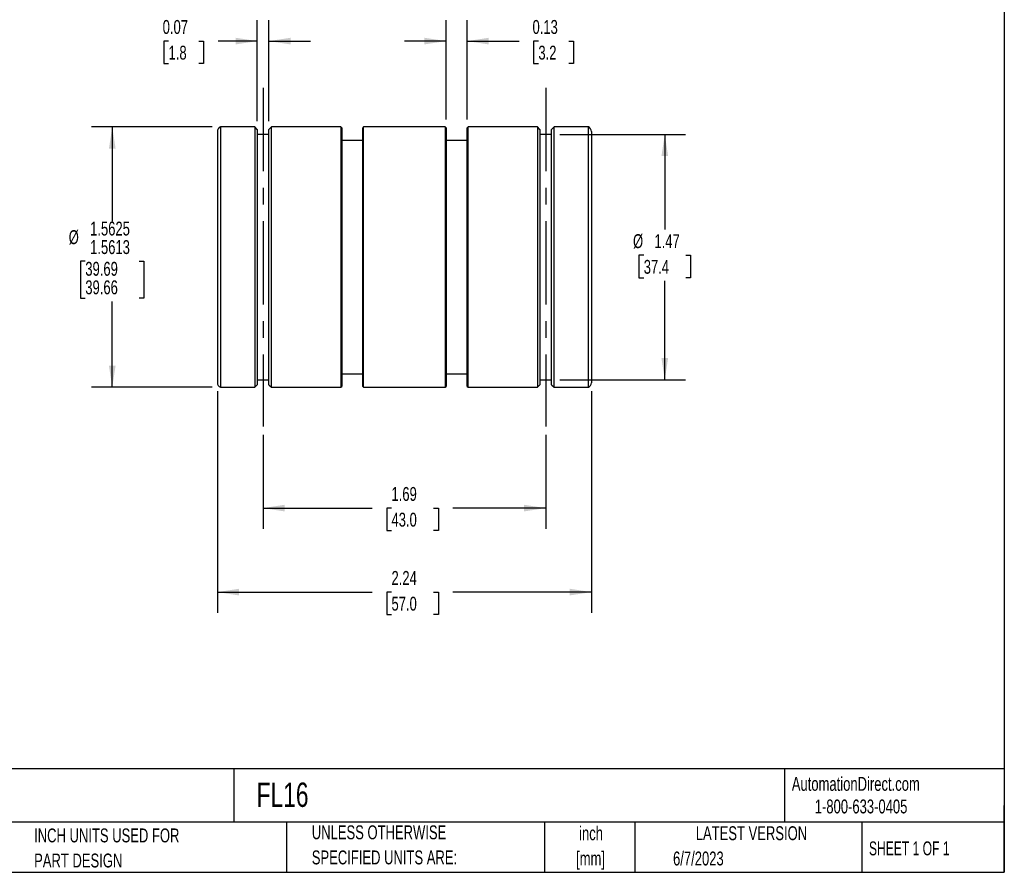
# Model space of a CAD drawing. Header units: inches. Extents: x 0.2 to 10.8, y 0.2 to 8.2.
# Tile 2 of 3: x 4.8 to 10.8, y 0.2 to 5.4. Entities that reach past the tile are written whole.
import ezdxf

# ---------------------------------------------------------------- set-up
doc = ezdxf.new("R2010")
doc.units = ezdxf.units.IN
doc.header["$MEASUREMENT"] = 0
doc.linetypes.add('CENTERX2', pattern=[0.8, 0.5, -0.1, 0.1, -0.1])
doc.layers.add('CENTER', color=40, linetype='CENTERX2')
doc.layers.add('DIMENSIONS', color=140, linetype='Continuous', lineweight=25)
doc.layers.add('TEXT', color=140, linetype='Continuous', lineweight=25)
doc.styles.add('SLDTEXTSTYLE0', font='TXT', dxfattribs={"width": 0.7})
doc.styles.add('SLDTEXTSTYLE1', font='TXT', dxfattribs={"width": 0.65})
doc.dimstyles.new('SLDDIMSTYLE1', dxfattribs={"dimtxt": 0.084961, "dimasz": 0.13, "dimexe": 0, "dimexo": 0.0625, "dimgap": 0.02124, "dimtad": 0, "dimtih": 1, "dimtoh": 1, "dimrnd": 1e-09, "dimdsep": 46, "dimtxsty": 'SLDTEXTSTYLE0', "dimsah": 1, "dimcen": 0.09, "dimadec": 0, "dimazin": 2, "dimtfac": 1, "dimtmove": 0, "dimatfit": 0, "dimfxl": 0, "dimfrac": 2, "dimtolj": 1, "dimtzin": 12, "dimarcsym": 0})
doc.dimstyles.new('SLDDIMSTYLE2', dxfattribs={"dimtxt": 0.084961, "dimasz": 0.13, "dimexe": 0, "dimexo": 0.0625, "dimgap": 0.02124, "dimtad": 0, "dimtih": 1, "dimtoh": 1, "dimrnd": 1e-09, "dimzin": 12, "dimdsep": 46, "dimtxsty": 'SLDTEXTSTYLE0', "dimsah": 1, "dimcen": 0.09, "dimadec": 0, "dimazin": 3, "dimtfac": 1, "dimtofl": 0, "dimtmove": 0, "dimatfit": 3, "dimfxl": 0, "dimfrac": 2, "dimtolj": 1, "dimtzin": 12, "dimarcsym": 0})
doc.dimstyles.new('SLDDIMSTYLE3', dxfattribs={"dimtxt": 0.084961, "dimasz": 0.13, "dimexe": 0, "dimexo": 0.0625, "dimgap": 0.02124, "dimtad": 0, "dimtih": 1, "dimtoh": 1, "dimdec": 4, "dimrnd": 1e-09, "dimzin": 12, "dimdsep": 46, "dimtxsty": 'SLDTEXTSTYLE0', "dimsah": 1, "dimcen": 0.09, "dimadec": 0, "dimazin": 3, "dimlim": 1, "dimtm": 0.0012, "dimtfac": 1, "dimtdec": 4, "dimtofl": 0, "dimtmove": 0, "dimatfit": 3, "dimfxl": 0, "dimfrac": 2, "dimtolj": 1, "dimtzin": 12, "dimarcsym": 0})

# ---------------------------------------------------------------- blocks, each defined once
blk = doc.blocks.new('SW_NOTE_0')
at = {"layer": 'TEXT', "color": 0, "char_height": 0.08333, "attachment_point": 2, "style": 'SLDTEXTSTYLE0'}
for s, insert in [('inch', (0.125, 0.1074)), ('[mm]', (0.1222, -0.0431))]:
    blk.add_mtext(s, dxfattribs=dict(at, insert=insert))
blk = doc.blocks.new('SW_NOTE_0_1')
at = {"layer": 'TEXT', "color": 0, "char_height": 0.083333, "attachment_point": 1, "style": 'SLDTEXTSTYLE0'}
for s, insert in [('UNLESS OTHERWISE', (0, 0.1074)), ('SPECIFIED UNITS ARE:', (0, -0.0431))]:
    blk.add_mtext(s, dxfattribs=dict(at, insert=insert))
blk = doc.blocks.new('SW_NOTE_0_5')
at = {"layer": 'TEXT', "color": 0, "char_height": 0.083333, "attachment_point": 1, "style": 'SLDTEXTSTYLE0'}
for s, insert in [('INCH UNITS USED FOR', (0, 0.1074)), ('PART DESIGN', (0, -0.0431))]:
    blk.add_mtext(s, dxfattribs=dict(at, insert=insert))
blk = doc.blocks.new('_D_1')
at = {"layer": 'DIMENSIONS'}
for p, q in [((6.2718, 4.7537), (6.2718, 5.3585)), ((6.3413, 4.7537), (6.3413, 5.3585)), ((5.7401, 5.2335), (5.7116, 5.2335)), ((5.7116, 5.2335), (5.7116, 5.0984)), ((5.9219, 5.2335), (5.9504, 5.2335)), ((5.9504, 5.2335), (5.9504, 5.0984)), ((6.2718, 5.2335), (6.037, 5.2335)), ((6.3413, 5.2335), (6.5913, 5.2335)), ((5.7116, 5.0984), (5.7401, 5.0984)), ((5.9504, 5.0984), (5.9219, 5.0984))]:
    blk.add_line(p, q, dxfattribs=at)
for points in [[(6.2718, 5.2335), (6.1418, 5.2535), (6.1418, 5.2135)], [(6.3413, 5.2335), (6.4713, 5.2135), (6.4713, 5.2535)]]:
    blk.add_solid(points, dxfattribs=at)
at = {"layer": 'DIMENSIONS', "char_height": 0.08333, "attachment_point": 1, "style": 'SLDTEXTSTYLE0'}
for s, insert in [('0.07', (5.7048, 5.3599)), ('1.8', (5.7401, 5.2059))]:
    blk.add_mtext(s, dxfattribs=dict(at, insert=insert))
blk = doc.blocks.new('_D_2')
at = {"layer": 'DIMENSIONS'}
for p, q in [((7.4038, 4.7637), (7.4038, 5.3585)), ((7.5298, 4.7637), (7.5298, 5.3585)), ((7.4038, 5.2335), (7.1538, 5.2335)), ((7.5298, 5.2335), (7.842, 5.2335)), ((7.9571, 5.2335), (7.9286, 5.2335)), ((7.9286, 5.2335), (7.9286, 5.0984)), ((8.1389, 5.2335), (8.1674, 5.2335)), ((8.1674, 5.2335), (8.1674, 5.0984)), ((7.9286, 5.0984), (7.9571, 5.0984)), ((8.1674, 5.0984), (8.1389, 5.0984))]:
    blk.add_line(p, q, dxfattribs=at)
for points in [[(7.4038, 5.2335), (7.2738, 5.2535), (7.2738, 5.2135)], [(7.5298, 5.2335), (7.6598, 5.2135), (7.6598, 5.2535)]]:
    blk.add_solid(points, dxfattribs=at)
at = {"layer": 'DIMENSIONS', "char_height": 0.08333, "attachment_point": 1, "style": 'SLDTEXTSTYLE0'}
for s, insert in [('0.13', (7.9218, 5.3599)), ('3.2', (7.9571, 5.2059))]:
    blk.add_mtext(s, dxfattribs=dict(at, insert=insert))
blk = doc.blocks.new('_D_3')
at = {"layer": 'DIMENSIONS'}
for p, q in [((6.3066, 2.8732), (6.3066, 2.3086)), ((8.0011, 2.8732), (8.0011, 2.3086)), ((6.3066, 2.4336), (6.9614, 2.4336)), ((7.0765, 2.4336), (7.048, 2.4336)), ((7.048, 2.4336), (7.048, 2.2986)), ((7.329, 2.4336), (7.3575, 2.4336)), ((7.3575, 2.4336), (7.3575, 2.2986)), ((8.0011, 2.4336), (7.4441, 2.4336)), ((7.048, 2.2986), (7.0765, 2.2986)), ((7.3575, 2.2986), (7.329, 2.2986))]:
    blk.add_line(p, q, dxfattribs=at)
for points in [[(6.3066, 2.4336), (6.4366, 2.4136), (6.4366, 2.4536)], [(8.0011, 2.4336), (7.8711, 2.4536), (7.8711, 2.4136)]]:
    blk.add_solid(points, dxfattribs=at)
at = {"layer": 'DIMENSIONS', "char_height": 0.08333, "attachment_point": 1, "style": 'SLDTEXTSTYLE0'}
for s, insert in [('1.69', (7.0765, 2.56)), ('43.0', (7.0765, 2.406))]:
    blk.add_mtext(s, dxfattribs=dict(at, insert=insert))
blk = doc.blocks.new('_D_4')
at = {"layer": 'DIMENSIONS'}
for p, q in [((6.0326, 3.1354), (6.0326, 1.805)), ((8.2751, 3.1354), (8.2751, 1.805)), ((6.0326, 1.93), (6.9614, 1.93)), ((7.0765, 1.93), (7.048, 1.93)), ((7.048, 1.93), (7.048, 1.795)), ((7.329, 1.93), (7.3575, 1.93)), ((7.3575, 1.93), (7.3575, 1.795)), ((8.2751, 1.93), (7.4441, 1.93)), ((7.048, 1.795), (7.0765, 1.795)), ((7.3575, 1.795), (7.329, 1.795))]:
    blk.add_line(p, q, dxfattribs=at)
for points in [[(6.0326, 1.93), (6.1626, 1.91), (6.1626, 1.95)], [(8.2751, 1.93), (8.1451, 1.95), (8.1451, 1.91)]]:
    blk.add_solid(points, dxfattribs=at)
at = {"layer": 'DIMENSIONS', "char_height": 0.08333, "attachment_point": 1, "style": 'SLDTEXTSTYLE0'}
for s, insert in [('2.24', (7.0765, 2.0565)), ('57.0', (7.0765, 1.9024))]:
    blk.add_mtext(s, dxfattribs=dict(at, insert=insert))
blk = doc.blocks.new('_D_5')
at = {"layer": 'DIMENSIONS'}
for p, q in [((8.0858, 4.674), (8.8397, 4.674)), ((8.7147, 4.674), (8.7147, 4.1034)), ((8.5885, 3.9494), (8.5599, 3.9494)), ((8.5599, 3.9494), (8.5599, 3.8143)), ((8.8409, 3.9494), (8.8695, 3.9494)), ((8.8695, 3.9494), (8.8695, 3.8143)), ((8.5599, 3.8143), (8.5885, 3.8143)), ((8.7147, 3.203), (8.7147, 3.7953)), ((8.8695, 3.8143), (8.8409, 3.8143)), ((8.0858, 3.203), (8.8397, 3.203))]:
    blk.add_line(p, q, dxfattribs=at)
for points in [[(8.7147, 4.674), (8.6947, 4.544), (8.7347, 4.544)], [(8.7147, 3.203), (8.7347, 3.333), (8.6947, 3.333)]]:
    blk.add_solid(points, dxfattribs=at)
at = {"layer": 'DIMENSIONS', "char_height": 0.08333, "attachment_point": 1, "style": 'SLDTEXTSTYLE0'}
for s, insert in [('%%c', (8.5243, 4.0758)), ('1.47', (8.6526, 4.0758)), ('37.4', (8.5885, 3.9218))]:
    blk.add_mtext(s, dxfattribs=dict(at, insert=insert))
blk = doc.blocks.new('_D_6')
at = {"layer": 'DIMENSIONS'}
for p, q in [((6.0012, 4.7192), (5.2777, 4.7192)), ((5.4027, 4.7192), (5.4027, 4.1549)), ((5.2411, 3.9137), (5.2126, 3.9137)), ((5.2126, 3.9137), (5.2126, 3.6914)), ((5.5642, 3.9137), (5.5928, 3.9137)), ((5.5928, 3.9137), (5.5928, 3.6914)), ((5.2126, 3.6914), (5.2411, 3.6914)), ((5.4027, 3.1577), (5.4027, 3.6724)), ((5.5928, 3.6914), (5.5642, 3.6914)), ((6.0012, 3.1577), (5.2777, 3.1577))]:
    blk.add_line(p, q, dxfattribs=at)
for points in [[(5.4027, 4.7192), (5.3827, 4.5892), (5.4227, 4.5892)], [(5.4027, 3.1577), (5.4227, 3.2877), (5.3827, 3.2877)]]:
    blk.add_solid(points, dxfattribs=at)
at = {"layer": 'DIMENSIONS', "char_height": 0.08333, "attachment_point": 1, "style": 'SLDTEXTSTYLE0'}
for s, insert in [('1.5625', (5.2699, 4.1512)), ('%%c', (5.1416, 4.0997)), ('1.5613', (5.2699, 4.0401)), ('39.69', (5.2411, 3.91)), ('39.66', (5.2411, 3.7989))]:
    blk.add_mtext(s, dxfattribs=dict(at, insert=insert))

msp = doc.modelspace()

# ---------------------------------------------------------------- linework, layer by layer
for p, q in [((6.0326, 4.69148), (6.0326, 3.18543)), ((6.25635, 4.71923), (6.0512, 4.71923)), ((6.0512, 4.71923), (6.0512, 3.15768)), ((6.27185, 4.70373), (6.25635, 4.71923)), ((6.25635, 4.71923), (6.25635, 3.93846)), ((6.27185, 4.70373), (6.27185, 3.93846)), ((6.34135, 4.67396), (6.27185, 4.67396)), ((6.35685, 4.71923), (6.34135, 4.70373)), ((6.34135, 3.17318), (6.34135, 4.70373)), ((6.77235, 4.71923), (6.35685, 4.71923)), ((6.35685, 3.15768), (6.35685, 4.71923)), ((6.77785, 4.71373), (6.77235, 4.71923)), ((6.77235, 4.71923), (6.77235, 3.93846)), ((6.77785, 4.71373), (6.77785, 3.93846)), ((6.90935, 4.71923), (6.90385, 4.71373)), ((6.90385, 3.16318), (6.90385, 4.71373)), ((7.39835, 4.71923), (6.90935, 4.71923)), ((6.90935, 3.15768), (6.90935, 4.71923)), ((7.40385, 4.71373), (7.39835, 4.71923)), ((7.39835, 4.71923), (7.39835, 3.93846)), ((7.40385, 4.71373), (7.40385, 3.93846)), ((7.53535, 4.71923), (7.52985, 4.71373)), ((7.52985, 3.16318), (7.52985, 4.71373)), ((7.95085, 4.71923), (7.53535, 4.71923)), ((7.53535, 3.15768), (7.53535, 4.71923)), ((7.96635, 4.70373), (7.95085, 4.71923)), ((7.95085, 4.71923), (7.95085, 3.93846)), ((7.96635, 4.70373), (7.96635, 3.93846)), ((8.03585, 4.67396), (7.96635, 4.67396)), ((8.05135, 4.71923), (8.03585, 4.70373)), ((8.03585, 3.17318), (8.03585, 4.70373)), ((8.2565, 4.71923), (8.05135, 4.71923)), ((8.05135, 3.15768), (8.05135, 4.71923)), ((8.2565, 3.15768), (8.2565, 4.71923)), ((8.2751, 4.69148), (8.2751, 3.18543)), ((6.90385, 4.63796), (6.77785, 4.63796)), ((7.52985, 4.63796), (7.40385, 4.63796)), ((6.25635, 3.93846), (6.25635, 3.15768)), ((6.27185, 3.93846), (6.27185, 3.17318)), ((6.77235, 3.93846), (6.77235, 3.15768)), ((6.77785, 3.93846), (6.77785, 3.16318)), ((7.39835, 3.93846), (7.39835, 3.15768)), ((7.40385, 3.93846), (7.40385, 3.16318)), ((7.95085, 3.93846), (7.95085, 3.15768)), ((7.96635, 3.93846), (7.96635, 3.17318)), ((6.27185, 3.20296), (6.34135, 3.20296)), ((6.77785, 3.23896), (6.90385, 3.23896)), ((7.40385, 3.23896), (7.52985, 3.23896)), ((7.96635, 3.20296), (8.03585, 3.20296)), ((6.0512, 3.15768), (6.25635, 3.15768)), ((6.25635, 3.15768), (6.27185, 3.17318)), ((6.34135, 3.17318), (6.35685, 3.15768)), ((6.35685, 3.15768), (6.77235, 3.15768)), ((6.77235, 3.15768), (6.77785, 3.16318)), ((6.90385, 3.16318), (6.90935, 3.15768)), ((6.90935, 3.15768), (7.39835, 3.15768)), ((7.39835, 3.15768), (7.40385, 3.16318)), ((7.52985, 3.16318), (7.53535, 3.15768)), ((7.53535, 3.15768), (7.95085, 3.15768)), ((7.95085, 3.15768), (7.96635, 3.17318)), ((8.03585, 3.17318), (8.05135, 3.15768)), ((8.05135, 3.15768), (8.2565, 3.15768))]:
    msp.add_line(p, q)
for centre, start, end in [((6.0626, 4.69148), 112.331645, 180), ((8.2451, 4.69148), 0, 67.668355), ((6.0626, 3.18543), 180, 247.668355), ((8.2451, 3.18543), 292.331645, 0)]:
    msp.add_arc(centre, 0.03, start, end)
at = {"layer": 'CENTER'}
for p, q in [((6.3066, 4.95373), (6.3066, 2.92318)), ((8.0011, 4.95373), (8.0011, 2.92318))]:
    msp.add_line(p, q, dxfattribs=at)
at = {"layer": 'TEXT'}
for p, q in [((10.75, 8.25), (10.75, 0.25)), ((10.75, 0.87111), (0.25, 0.87111)), ((6.13224, 0.87111), (6.13224, 0.55)), ((9.4321, 0.87111), (9.4321, 0.55)), ((10.75, 0.25), (10.75, 0.65)), ((10.75, 0.55), (0.25, 0.55)), ((6.44804, 0.55), (6.44804, 0.25)), ((7.99308, 0.55), (7.99308, 0.25)), ((8.53591, 0.55), (8.53591, 0.25)), ((9.89562, 0.55), (9.89562, 0.25)), ((0.25, 0.25), (10.75, 0.25))]:
    msp.add_line(p, q, dxfattribs=at)

# ---------------------------------------------------------------- block references
for name, p in [('SW_NOTE_0_1', (6.59874, 0.42408)), ('SW_NOTE_0', (8.1476, 0.41826)), ('SW_NOTE_0_5', (4.93424, 0.40546))]:
    msp.add_blockref(name, p, dxfattribs=at)

# ---------------------------------------------------------------- texts
for s, insert, char_height, attachment_point, style in [('AutomationDirect.com', (9.47618, 0.82191), 0.0833333, 1, 'SLDTEXTSTYLE0'), ('FL16', (6.26802, 0.78813), 0.145833, 1, 'SLDTEXTSTYLE0'), ('1-800-633-0405', (9.61384, 0.6865), 0.0833333, 1, 'SLDTEXTSTYLE0'), ('LATEST VERSION', (9.23434, 0.52614), 0.0833333, 2, 'SLDTEXTSTYLE0'), ('SHEET 1 OF 1', (9.93863, 0.4351), 0.0833333, 1, 'SLDTEXTSTYLE1'), ('6/7/2023', (8.76428, 0.37454), 0.083333, 1, 'SLDTEXTSTYLE0')]:
    msp.add_mtext(s, dxfattribs=dict(at, insert=insert, char_height=char_height, attachment_point=attachment_point, style=style))

# ---------------------------------------------------------------- dimensions: what is measured, and where the dimension line sits
at = {"layer": 'DIMENSIONS'}
for base, p1, p2, dimstyle, picture, middle in [((6.27185, 5.23346), (6.34135, 4.70373), (6.27185, 4.70373), 'SLDDIMSTYLE1', '_D_1', (5.831, 5.23346)), ((7.52985, 5.23346), (7.40385, 4.71373), (7.52985, 4.71373), 'SLDDIMSTYLE1', '_D_2', (8.04801, 5.23346)), ((8.2751, 1.93002), (6.0326, 3.18543), (8.2751, 3.18543), 'SLDDIMSTYLE2', '_D_4', (7.20278, 1.93002)), ((8.0011, 2.43359), (6.3066, 2.92318), (8.0011, 2.92318), 'SLDDIMSTYLE2', '_D_3', (7.20278, 2.43359))]:
    dim = msp.add_linear_dim(base=base, p1=p1, p2=p2, dimstyle=dimstyle, dxfattribs=at)
    dim.commit()
    dim.dimension.update_dxf_attribs({"geometry": picture, "text_midpoint": middle, "dimtype": 160})
for base, p1, p2, dimstyle, picture, middle in [((5.4026757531, 3.1576824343), (6.0511979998, 4.7192324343), (6.0511979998, 3.1576824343), 'SLDDIMSTYLE3', '_D_6', (5.4026757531, 3.9136551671)), ((8.7147, 3.20296), (8.03585, 4.67396), (8.03585, 3.20296), 'SLDDIMSTYLE2', '_D_5', (8.7147, 3.94937))]:
    dim = msp.add_linear_dim(base=base, p1=p1, p2=p2, angle=90, text='%%c<>', dimstyle=dimstyle, dxfattribs=at)
    dim.commit()
    dim.dimension.update_dxf_attribs({"geometry": picture, "text_midpoint": middle, "dimtype": 160})

doc.saveas('drawing.dxf')
